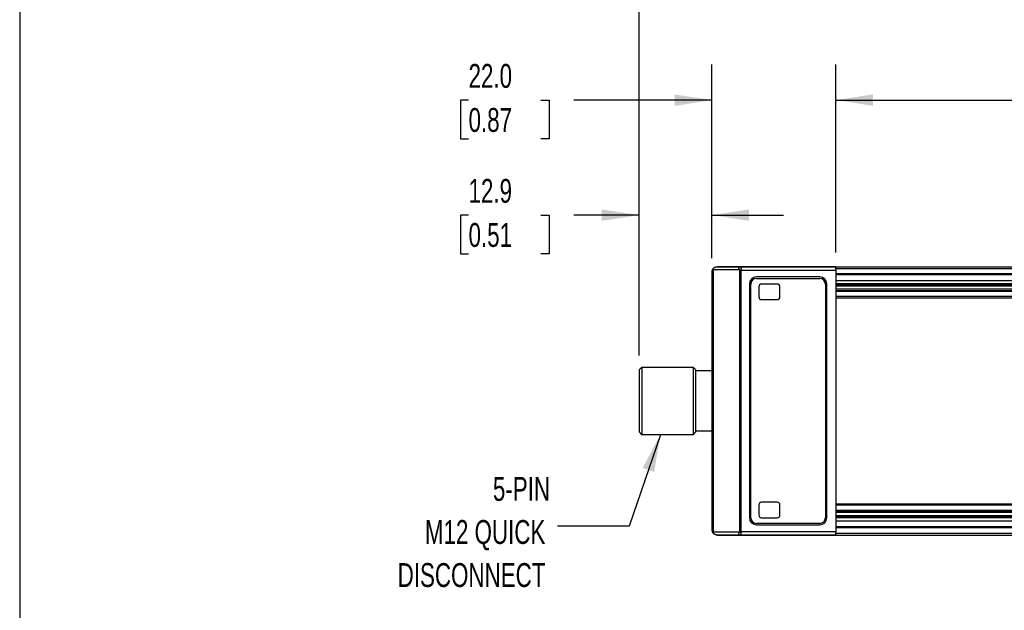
# Model space of a CAD drawing. Header units: millimetres. Extents: x 32 to 1365, y 32 to 1048.
# Tile 2 of 7: x 32 to 468, y 471 to 733. Entities that reach past the tile are written whole.
import ezdxf

# ---------------------------------------------------------------- set-up
doc = ezdxf.new("R2010")
doc.units = ezdxf.units.MM
doc.header["$LTSCALE"] = 5
doc.layers.add('DIMENSIONS', color=140, linetype='Continuous', lineweight=25)
doc.layers.add('TEXT', color=140, linetype='Continuous', lineweight=25)
doc.styles.add('SLDTEXTSTYLE0', font='TXT', dxfattribs={"width": 0.7})
doc.dimstyles.new('SLDDIMSTYLE0', dxfattribs={"dimtxt": 10.790039, "dimasz": 16.51, "dimexe": 0, "dimexo": 0.0625, "dimgap": 2.69751, "dimtad": 0, "dimtih": 1, "dimtoh": 1, "dimlfac": 0.4, "dimrnd": 1e-09, "dimzin": 12, "dimdsep": 46, "dimtxsty": 'SLDTEXTSTYLE0', "dimsah": 1, "dimcen": 0.09, "dimadec": 0, "dimazin": 3, "dimtfac": 1, "dimtmove": 0, "dimatfit": 0, "dimfxl": 0, "dimfrac": 2, "dimtolj": 1, "dimtzin": 12, "dimarcsym": 0})
doc.dimstyles.new('SLDDIMSTYLE1', dxfattribs={"dimtxt": 10.790039, "dimasz": 16.51, "dimexe": 0, "dimexo": 0.0625, "dimgap": 2.69751, "dimtad": 0, "dimtih": 1, "dimtoh": 1, "dimlfac": 0.4, "dimrnd": 1e-09, "dimzin": 4, "dimdsep": 46, "dimtxsty": 'SLDTEXTSTYLE0', "dimsah": 1, "dimcen": 0.09, "dimadec": 0, "dimazin": 1, "dimtfac": 1, "dimtmove": 0, "dimatfit": 0, "dimfxl": 0, "dimfrac": 2, "dimtolj": 1, "dimtzin": 12, "dimarcsym": 0})
doc.dimstyles.new('SLDDIMSTYLE2', dxfattribs={"dimtxt": 10.790039, "dimasz": 16.51, "dimexe": 0, "dimexo": 0.0625, "dimgap": 2.69751, "dimtad": 0, "dimtih": 1, "dimtoh": 1, "dimlfac": 0.4, "dimrnd": 1e-09, "dimzin": 4, "dimdsep": 46, "dimtxsty": 'SLDTEXTSTYLE0', "dimsah": 1, "dimcen": 0.09, "dimadec": 0, "dimazin": 1, "dimtfac": 1, "dimtofl": 0, "dimtmove": 0, "dimatfit": 3, "dimfxl": 0, "dimfrac": 2, "dimtolj": 1, "dimtzin": 12, "dimarcsym": 0})
doc.dimstyles.new('SLDDIMSTYLE3', dxfattribs={"dimtxt": 10.790039, "dimasz": 16.51, "dimexe": 0, "dimexo": 0.0625, "dimgap": 2.69751, "dimtad": 0, "dimtih": 1, "dimtoh": 1, "dimlfac": 0.4, "dimrnd": 1e-09, "dimzin": 12, "dimdsep": 46, "dimtxsty": 'SLDTEXTSTYLE0', "dimsah": 1, "dimcen": 0.09, "dimadec": 0, "dimazin": 3, "dimtfac": 1, "dimtofl": 0, "dimtmove": 0, "dimatfit": 3, "dimfxl": 0, "dimfrac": 2, "dimtolj": 1, "dimtzin": 12, "dimarcsym": 0})
doc.dimstyles.new('SLDDIMSTYLE4', dxfattribs={"dimtxt": 0.18, "dimasz": 16.51, "dimexe": 0, "dimexo": 0.0625, "dimgap": 0, "dimtad": 0, "dimtih": 1, "dimtoh": 1, "dimdec": 0, "dimrnd": 1e-09, "dimzin": 0, "dimdsep": 46, "dimtxsty": 'Standard', "dimsah": 1, "dimcen": 0.09, "dimadec": 0, "dimazin": 0, "dimtfac": 16.51, "dimtdec": 0, "dimtofl": 0, "dimtmove": 0, "dimatfit": 3, "dimfxl": 0, "dimfrac": 2, "dimtolj": 1, "dimtzin": 0, "dimarcsym": 0})

# ---------------------------------------------------------------- blocks, each defined once
blk = doc.blocks.new('_D')
at = {"layer": 'DIMENSIONS'}
for p, q in [((306.3, 584.29), (306.3, 662.48)), ((338.58, 627.58), (338.58, 662.48)), ((230.73, 646.6), (227.1, 646.6)), ((227.1, 646.6), (227.1, 629.45)), ((262.79, 646.6), (266.42, 646.6)), ((266.42, 646.6), (266.42, 629.45)), ((306.3, 646.6), (277.41, 646.6)), ((338.58, 646.6), (370.33, 646.6)), ((227.1, 629.45), (230.73, 629.45)), ((266.42, 629.45), (262.79, 629.45))]:
    blk.add_line(p, q, dxfattribs=at)
for points in [[(306.3, 646.6), (289.79, 649.14), (289.79, 644.06)], [(338.58, 646.6), (355.09, 644.06), (355.09, 649.14)]]:
    blk.add_solid(points, dxfattribs=at)
at = {"layer": 'DIMENSIONS', "char_height": 10.583, "attachment_point": 1, "style": 'SLDTEXTSTYLE0'}
for s, insert in [('12.9', (230.73, 662.66)), ('0.51', (230.73, 643.1))]:
    blk.add_mtext(s, dxfattribs=dict(at, insert=insert))
blk = doc.blocks.new('_D_1')
at = {"layer": 'DIMENSIONS'}
for p, q in [((338.58, 627.58), (338.58, 713.49)), ((393.58, 630.08), (393.58, 713.49)), ((230.73, 697.62), (227.1, 697.62)), ((227.1, 697.62), (227.1, 680.47)), ((262.79, 697.62), (266.42, 697.62)), ((266.42, 697.62), (266.42, 680.47)), ((338.58, 697.62), (277.41, 697.62)), ((393.58, 697.62), (425.33, 697.62)), ((227.1, 680.47), (230.73, 680.47)), ((266.42, 680.47), (262.79, 680.47))]:
    blk.add_line(p, q, dxfattribs=at)
for points in [[(338.58, 697.62), (322.07, 700.16), (322.07, 695.08)], [(393.58, 697.62), (410.09, 695.08), (410.09, 700.16)]]:
    blk.add_solid(points, dxfattribs=at)
at = {"layer": 'DIMENSIONS', "char_height": 10.583, "attachment_point": 1, "style": 'SLDTEXTSTYLE0'}
for s, insert in [('22.0', (230.73, 713.67)), ('0.87', (230.73, 694.11))]:
    blk.add_mtext(s, dxfattribs=dict(at, insert=insert))
blk = doc.blocks.new('_D_2')
at = {"layer": 'DIMENSIONS'}
for p, q in [((393.58, 630.08), (393.58, 713.49)), ((1018.58, 630.08), (1018.58, 713.49)), ((393.58, 697.62), (666.33, 697.62)), ((680.95, 697.62), (677.32, 697.62)), ((677.32, 697.62), (677.32, 680.47)), ((713.01, 697.62), (716.63, 697.62)), ((716.63, 697.62), (716.63, 680.47)), ((1018.58, 697.62), (727.63, 697.62)), ((677.32, 680.47), (680.95, 680.47)), ((716.63, 680.47), (713.01, 680.47))]:
    blk.add_line(p, q, dxfattribs=at)
for points in [[(393.58, 697.62), (410.09, 695.08), (410.09, 700.16)], [(1018.58, 697.62), (1002.07, 700.16), (1002.07, 695.08)]]:
    blk.add_solid(points, dxfattribs=at)
at = {"layer": 'DIMENSIONS', "char_height": 10.583, "attachment_point": 1, "style": 'SLDTEXTSTYLE0'}
for s, insert in [('250.0', (676.46, 713.67)), ('9.84', (680.95, 694.11))]:
    blk.add_mtext(s, dxfattribs=dict(at, insert=insert))
blk = doc.blocks.new('_D_4')
at = {"layer": 'DIMENSIONS'}
for p, q in [((306.3, 584.29), (306.3, 758.06)), ((1043.95, 627.58), (1043.95, 758.06)), ((306.3, 742.18), (661.84, 742.18)), ((676.46, 742.18), (672.83, 742.18)), ((672.83, 742.18), (672.83, 725.03)), ((717.5, 742.18), (721.12, 742.18)), ((721.12, 742.18), (721.12, 725.03)), ((1043.95, 742.18), (732.12, 742.18)), ((672.83, 725.03), (676.46, 725.03)), ((721.12, 725.03), (717.5, 725.03))]:
    blk.add_line(p, q, dxfattribs=at)
for points in [[(306.3, 742.18), (322.81, 739.64), (322.81, 744.72)], [(1043.95, 742.18), (1027.44, 744.72), (1027.44, 739.64)]]:
    blk.add_solid(points, dxfattribs=at)
at = {"layer": 'DIMENSIONS', "char_height": 10.583, "attachment_point": 1, "style": 'SLDTEXTSTYLE0'}
for s, insert in [('295.1', (676.46, 758.24)), ('11.62', (676.46, 738.68))]:
    blk.add_mtext(s, dxfattribs=dict(at, insert=insert))
blk = doc.blocks.new('SW_NOTE_0_7')
at = {"layer": 'TEXT', "color": 0, "char_height": 10.583, "attachment_point": 3, "style": 'SLDTEXTSTYLE0'}
for s, insert in [('5-PIN', (-3.31, 21.88)), ('M12 QUICK', (-5.39, 2.77)), ('DISCONNECT', (-5.37, -16.34))]:
    blk.add_mtext(s, dxfattribs=dict(at, insert=insert))

msp = doc.modelspace()

# ---------------------------------------------------------------- linework, layer by layer
for p, q in [((338.579, 621.231), (338.579, 507.156)), ((339.186, 622.481), (339.186, 505.906)), ((339.186, 622.481), (350.487, 622.481)), ((341.079, 623.731), (351.13, 623.731)), ((341.079, 623.731), (341.079, 623.731)), ((393.579, 623.731), (341.079, 623.731)), ((350.903, 622.231), (350.903, 506.155)), ((351.132, 623.73), (351.128, 623.73)), ((351.13, 623.731), (393.579, 623.731)), ((351.546, 506.155), (351.546, 622.231)), ((351.546, 622.231), (393.579, 622.231)), ((393.579, 622.231), (393.579, 623.731)), ((393.579, 623.731), (393.579, 623.731)), ((393.579, 623.731), (1018.579, 623.731)), ((393.579, 622.981), (1018.579, 622.981)), ((393.579, 622.231), (393.579, 506.155)), ((1018.579, 620.569), (393.579, 620.569)), ((1018.579, 620.069), (393.579, 620.069)), ((355.215, 616.043), (355.215, 512.343)), ((355.84, 512.343), (355.84, 616.043)), ((386.44, 619.168), (358.34, 619.168)), ((358.34, 618.543), (386.44, 618.543)), ((367.54, 616.043), (360.64, 616.043)), ((388.94, 616.043), (388.94, 512.343)), ((389.565, 512.343), (389.565, 616.043)), ((393.579, 617.569), (1018.579, 617.569)), ((1018.579, 616.06), (393.579, 616.06)), ((1018.579, 615.627), (393.579, 615.627)), ((359.39, 614.793), (359.39, 610.393)), ((368.79, 610.393), (368.79, 614.793)), ((393.579, 615.194), (1018.579, 615.194)), ((1018.579, 613.694), (393.579, 613.694)), ((393.579, 613.209), (1018.579, 613.209)), ((1018.579, 612.725), (393.579, 612.725)), ((360.64, 609.143), (367.54, 609.143)), ((1018.579, 610.444), (393.579, 610.444)), ((393.579, 609.944), (1018.579, 609.944)), ((306.304, 577.944), (307.554, 579.194)), ((306.304, 577.944), (306.304, 550.444)), ((307.554, 579.194), (307.554, 549.194)), ((307.554, 579.194), (330.304, 579.194)), ((330.304, 579.194), (330.304, 549.194)), ((330.304, 579.194), (331.554, 577.944)), ((331.554, 550.444), (331.554, 577.944)), ((331.554, 577.631), (338.579, 577.631)), ((307.554, 549.194), (306.304, 550.444)), ((331.554, 550.444), (330.304, 549.194)), ((338.579, 550.756), (331.554, 550.756)), ((330.304, 549.194), (307.554, 549.194)), ((359.39, 517.993), (359.39, 513.593)), ((367.54, 519.243), (360.64, 519.243)), ((368.79, 513.593), (368.79, 517.993)), ((1018.579, 518.444), (393.579, 518.444)), ((1018.579, 517.944), (393.579, 517.944)), ((393.579, 515.662), (1018.579, 515.662)), ((1018.579, 515.178), (393.579, 515.178)), ((360.64, 512.343), (367.54, 512.343)), ((1018.579, 514.694), (393.579, 514.694)), ((1018.579, 513.194), (393.579, 513.194)), ((393.579, 512.761), (1018.579, 512.761)), ((1018.579, 512.328), (393.579, 512.328)), ((1018.579, 510.819), (393.579, 510.819)), ((386.44, 509.843), (358.34, 509.843)), ((358.34, 509.218), (386.44, 509.218)), ((1018.579, 508.319), (393.579, 508.319)), ((1018.579, 507.819), (393.579, 507.819)), ((350.487, 505.906), (339.186, 505.906)), ((341.079, 504.656), (351.13, 504.656)), ((393.579, 504.656), (341.079, 504.656)), ((341.079, 504.656), (341.079, 504.656)), ((351.13, 504.656), (393.579, 504.656)), ((393.579, 506.155), (351.546, 506.155)), ((393.579, 504.656), (393.579, 506.155)), ((1018.579, 505.406), (393.579, 505.406)), ((393.579, 504.656), (1018.579, 504.656))]:
    msp.add_line(p, q)
for centre, radius, start, end in [((358.34, 616.043), 3.125, 90, 180), ((358.34, 616.043), 2.5, 90, 180), ((360.64, 614.793), 1.25, 90, 180), ((367.54, 614.793), 1.25, 0, 90), ((386.44, 616.043), 3.125, 0, 90), ((386.44, 616.043), 2.5, 360, 90), ((360.64, 610.393), 1.25, 180, 270), ((367.54, 610.393), 1.25, 270, 0), ((360.64, 517.993), 1.25, 90, 180), ((367.54, 517.993), 1.25, 0, 90), ((358.34, 512.343), 3.125, 180, 270), ((358.34, 512.343), 2.5, 180, 270), ((360.64, 513.593), 1.25, 180, 270), ((367.54, 513.593), 1.25, 270, 0), ((386.44, 512.343), 3.125, 270, 0), ((386.44, 512.343), 2.5, 270, 0)]:
    msp.add_arc(centre, radius, start, end)
for points, knots in [([(339.033, 622.668), (339, 622.618), (338.93, 622.514), (338.84, 622.347), (338.756, 622.163), (338.676, 621.935), (338.598, 621.622), (338.586, 621.376), (338.579, 621.231)], [0, 0, 0, 0, 0.1105027, 0.2305063, 0.3600885, 0.4993112, 0.7065266, 1, 1, 1, 1]), ([(339.033, 622.668), (339.075, 622.725), (339.162, 622.842), (339.317, 623.01), (339.497, 623.172), (339.703, 623.324), (339.935, 623.46), (340.2, 623.578), (340.467, 623.66), (340.764, 623.719), (340.961, 623.726), (341.079, 623.731)], [0, 0, 0, 0, 0.08906779, 0.18311141, 0.28261815, 0.38799937, 0.49960131, 0.61737731, 0.74960919, 0.85083433, 1, 1, 1, 1]), ([(339.094, 622.751), (339.093, 622.75), (339.09, 622.747), (339.24, 622.935), (339.507, 623.194), (339.748, 623.345), (339.832, 623.398)], [0, 0, 0, 0, 0.1988377, 0.5222741, 0.832149, 1, 1, 1, 1]), ([(340.932, 623.727), (340.946, 623.728), (340.971, 623.729), (341.002, 623.73), (341.017, 623.73)], [0, 0, 0, 0, 0.5329616, 1, 1, 1, 1]), ([(350.487, 622.481), (350.487, 622.808), (350.556, 623.134), (350.794, 623.596), (350.962, 623.731), (351.13, 623.731)], [0, 0, 0, 0, 0.5, 0.5, 1, 1, 1, 1]), ([(350.903, 622.231), (350.902, 622.248), (350.898, 622.283), (350.872, 622.331), (350.833, 622.374), (350.759, 622.425), (350.642, 622.473), (350.541, 622.478), (350.487, 622.481)], [0, 0, 0, 0, 0.08583, 0.1759767, 0.2794135, 0.4022347, 0.6822456, 1, 1, 1, 1]), ([(351.289, 623.616), (351.228, 623.632), (351.106, 623.663), (350.959, 623.65), (350.886, 623.644)], [0, 0, 0, 0, 0.4987611, 1, 1, 1, 1]), ([(351.13, 623.731), (351.148, 623.729), (351.181, 623.724), (351.229, 623.691), (351.272, 623.643), (351.311, 623.582), (351.345, 623.514), (351.376, 623.442), (351.402, 623.368), (351.445, 623.225), (351.495, 622.983), (351.538, 622.615), (351.544, 622.358), (351.546, 622.231)], [0, 0, 0, 0, 0.0814671, 0.1577432, 0.22882991, 0.29472954, 0.35544532, 0.41098173, 0.46134496, 0.50654365, 0.6781882, 0.84244531, 1, 1, 1, 1]), ([(338.579, 507.156), (338.581, 507.078), (338.585, 506.934), (338.613, 506.734), (338.648, 506.566), (338.712, 506.335), (338.822, 506.051), (338.966, 505.824), (339.033, 505.719)], [0, 0, 0, 0, 0.1576244, 0.2936686, 0.4081329, 0.5010202, 0.7696282, 1, 1, 1, 1]), ([(341.079, 504.656), (340.997, 504.658), (340.849, 504.663), (340.653, 504.691), (340.438, 504.736), (340.2, 504.809), (339.884, 504.95), (339.565, 505.152), (339.261, 505.422), (339.107, 505.623), (339.033, 505.719)], [0, 0, 0, 0, 0.1044095, 0.1877565, 0.2500366, 0.3827238, 0.5006614, 0.6830749, 0.848885, 1, 1, 1, 1]), ([(339.832, 504.989), (339.779, 505.021), (339.674, 505.085), (339.54, 505.184), (339.425, 505.28), (339.328, 505.371), (339.209, 505.493), (339.101, 505.626), (339.087, 505.646), (339.079, 505.656)], [0, 0, 0, 0, 0.10309, 0.2035835, 0.302657, 0.4015385, 0.501463, 0.7484152, 1, 1, 1, 1]), ([(340.533, 504.717), (340.441, 504.74), (340.269, 504.783), (340.101, 504.856), (340.022, 504.891)], [0, 0, 0, 0, 0.530649, 1, 1, 1, 1]), ([(341.079, 504.656), (341.003, 504.658), (340.866, 504.662), (340.688, 504.685), (340.583, 504.705), (340.537, 504.716), (340.533, 504.717)], [0, 0, 0, 0, 0.4188354, 0.7449608, 0.9783618, 1, 1, 1, 1]), ([(350.487, 505.906), (350.523, 505.907), (350.593, 505.91), (350.692, 505.935), (350.778, 505.974), (350.846, 506.023), (350.894, 506.084), (350.9, 506.132), (350.903, 506.155)], [0, 0, 0, 0, 0.214888, 0.4126338, 0.59816, 0.7566533, 0.884538, 1, 1, 1, 1]), ([(351.13, 504.656), (350.962, 504.656), (350.794, 504.791), (350.556, 505.254), (350.487, 505.579), (350.487, 505.906)], [0, 0, 0, 0, 0.5, 0.5, 1, 1, 1, 1]), ([(350.886, 504.743), (350.959, 504.737), (351.106, 504.724), (351.228, 504.756), (351.289, 504.771)], [0, 0, 0, 0, 0.50125873, 1, 1, 1, 1]), ([(351.546, 506.155), (351.546, 506.093), (351.544, 505.967), (351.534, 505.779), (351.517, 505.593), (351.493, 505.414), (351.462, 505.246), (351.419, 505.065), (351.352, 504.875), (351.253, 504.697), (351.174, 504.67), (351.13, 504.656)], [0, 0, 0, 0, 0.0781504, 0.1578977, 0.2393358, 0.3225534, 0.4076333, 0.494653, 0.626455, 0.7949133, 1, 1, 1, 1])]:
    msp.add_open_spline(points, degree=3, knots=knots)
for points in [[(339.186, 622.481), (339.132, 622.543), (339.081, 622.606), (339.033, 622.668)], [(340.857, 623.721), (340.868, 623.722), (340.879, 623.723), (340.89, 623.724)], [(340.89, 623.724), (340.904, 623.725), (340.918, 623.726), (340.932, 623.727)], [(341.017, 623.73), (341.038, 623.731), (341.058, 623.731), (341.079, 623.731)], [(351.546, 622.231), (351.321, 622.231), (351.096, 622.231), (350.903, 622.231)], [(339.033, 505.719), (339.081, 505.782), (339.132, 505.844), (339.186, 505.906)], [(339.884, 504.96), (339.867, 504.97), (339.849, 504.979), (339.832, 504.989)], [(339.956, 504.923), (339.932, 504.935), (339.908, 504.947), (339.884, 504.96)], [(339.993, 504.904), (339.981, 504.91), (339.968, 504.916), (339.956, 504.923)], [(340.022, 504.891), (340.012, 504.895), (340.002, 504.9), (339.993, 504.904)], [(350.903, 506.155), (351.096, 506.155), (351.321, 506.155), (351.546, 506.155)]]:
    msp.add_open_spline(points, degree=3)
at = {"layer": 'TEXT'}
msp.add_line((31.75, 1047.75), (31.75, 31.75), dxfattribs=at)

# ---------------------------------------------------------------- block references
msp.add_blockref('SW_NOTE_0_7', (270.166, 508.557), dxfattribs=at)

# ---------------------------------------------------------------- dimensions: what is measured, and where the dimension line sits
at = {"layer": 'DIMENSIONS'}
for base, p1, p2, dimstyle, picture, middle in [((306.304, 742.182), (1043.954, 621.231), (306.304, 577.944), 'SLDDIMSTYLE3', '_D_4', (696.978, 742.182)), ((338.579, 697.616), (393.579, 623.731), (338.579, 621.231), 'SLDDIMSTYLE1', '_D_1', (246.76, 697.616)), ((1018.579, 697.616), (393.579, 623.731), (1018.579, 623.731), 'SLDDIMSTYLE2', '_D_2', (696.978, 697.616)), ((306.304, 646.601), (338.579, 621.231), (306.304, 577.944), 'SLDDIMSTYLE0', '_D', (246.76, 646.601))]:
    dim = msp.add_linear_dim(base=base, p1=p1, p2=p2, angle=0, dimstyle=dimstyle, dxfattribs=at)
    dim.commit()
    dim.dimension.update_dxf_attribs({"geometry": picture, "text_midpoint": middle, "dimtype": 160})

# ---------------------------------------------------------------- leaders
at = {"layer": 'TEXT'}
msp.add_leader([(315.796, 549.194), (301.916, 508.557), (270.166, 508.557)], dimstyle='SLDDIMSTYLE4', dxfattribs=at)

doc.saveas('drawing.dxf')
